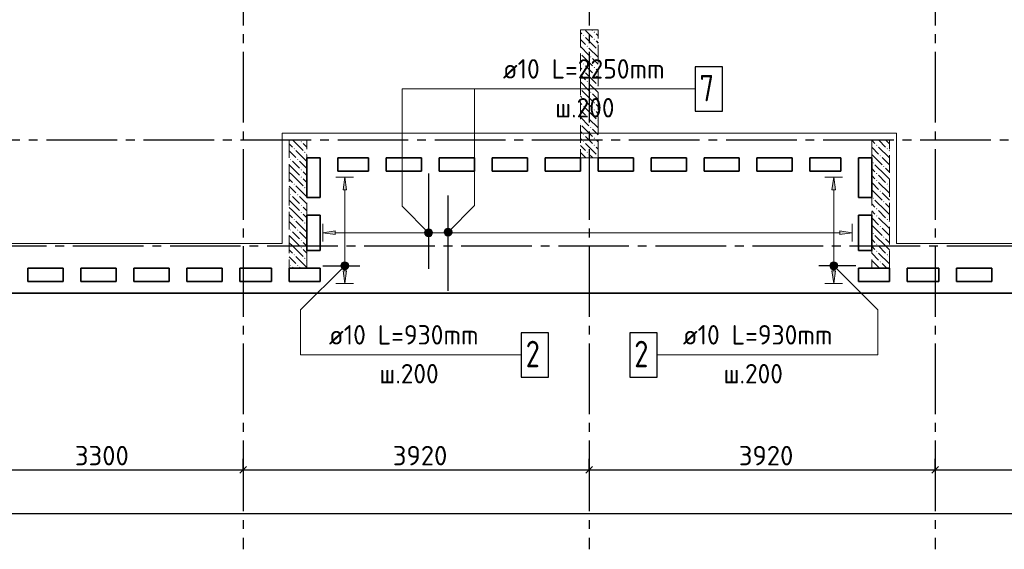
# Model space of a CAD drawing. Header units: millimetres. Extents: x 40580 to 1930067, y -240640 to 81020.
# Tile 43 of 256: x 305586 to 316742, y -223282 to -217289. Entities that reach past the tile are written whole.
import ezdxf

# ---------------------------------------------------------------- set-up
doc = ezdxf.new("R2010")
doc.units = ezdxf.units.MM
for name, pattern in [('______2', [270, 200, -70]), ('______5', [1100, 800, -100, 100, -100]), ('CENTER', [2, 1.25, -0.25, 0.25, -0.25])]:
    doc.linetypes.add(name, pattern=pattern)
for name, color, linetype, lineweight in [('Standard', 7, 'Continuous', 25), ('ЖБ Перекрытие верхний уровень', 7, 'Continuous', 35), ('ОСИ', 7, 'CENTER', 15), ('Позиционная метка линия выноска', 7, 'Continuous', 13), ('Позиционная метка номер позиции', 7, 'Continuous', 13)]:
    doc.layers.add(name, color=color, linetype=linetype, lineweight=lineweight)
doc.layers.add('ЖБ Пилон', color=7, linetype='______2', lineweight=13, true_color=0xa0a0a0)
doc.styles.add('ISOCPEUR', font='isocpeur.ttf')

msp = doc.modelspace()

# ---------------------------------------------------------------- hatches: boundary and pattern name
at = {"linetype": 'Continuous', "lineweight": 13, "transparency": 33554687}
for points in [[(309289.5, -219212.5), (309269.5, -219072.5), (309249.5, -219212.5)], [(314829.5, -219212.5), (314809.5, -219072.5), (314789.5, -219212.5)], [(310197, -219661.2), (310219.5, -219744.9), (310219.5, -219654.9)], [(310219.5, -219654.9), (310219.5, -219744.9), (310242, -219738.6)], [(310219.5, -219654.9), (310242, -219738.6), (310242, -219661.2)], [(310180.8, -219722.4), (310180.8, -219677.4), (310174.5, -219699.9)], [(310180.8, -219677.4), (310197, -219738.6), (310197, -219661.2)], [(310180.8, -219677.4), (310180.8, -219722.4), (310197, -219738.6)], [(310197, -219661.2), (310197, -219738.6), (310219.5, -219744.9)], [(310242, -219661.2), (310242, -219738.6), (310258.2, -219722.4)], [(310242, -219661.2), (310258.2, -219722.4), (310258.2, -219677.4)], [(310258.2, -219677.4), (310258.2, -219722.4), (310264.5, -219699.9)], [(314879.5, -219719.9), (315019.5, -219699.9), (314879.5, -219679.9)]]:
    msp.add_hatch(color=7, dxfattribs=at).paths.add_polyline_path(points)
for points in [[(309159.5, -219719.9), (309019.5, -219699.9), (309159.5, -219679.9)], [(309289.5, -220132.5), (309269.5, -220272.5), (309249.5, -220132.5)], [(314829.5, -220132.5), (314809.5, -220272.5), (314789.5, -220132.5)]]:
    msp.add_hatch(color=7, dxfattribs=at).paths.add_polyline_path(points, flags=16)
at = {"layer": 'ЖБ Пилон', "linetype": 'Continuous', "lineweight": -3, "transparency": 33554687}
for points in [[(312089.9, -217429.3), (312096.4, -217422.8), (312102.9, -217429.3), (312096.4, -217435.8)], [(311969.9, -217469.3), (311976.4, -217462.8), (311982.9, -217469.3), (311976.4, -217475.8)], [(312089.9, -217509.3), (312096.4, -217502.8), (312102.9, -217509.3), (312096.4, -217515.8)], [(312009.9, -217589.3), (312016.4, -217582.8), (312022.9, -217589.3), (312016.4, -217595.8)], [(312129.9, -217629.3), (312136.4, -217622.8), (312139.5, -217625.9), (312139.5, -217632.8), (312136.4, -217635.8)], [(311939.5, -217665.9), (311942.9, -217669.3), (311939.5, -217672.8)], [(312049.9, -217709.3), (312056.4, -217702.8), (312062.9, -217709.3), (312056.4, -217715.8)], [(311969.9, -217789.3), (311976.4, -217782.8), (311982.9, -217789.3), (311976.4, -217795.8)], [(311969.9, -217869.3), (311976.4, -217862.8), (311982.9, -217869.3), (311976.4, -217875.8)], [(312089.9, -217829.3), (312096.4, -217822.8), (312102.9, -217829.3), (312096.4, -217835.8)], [(312009.9, -217989.3), (312016.4, -217982.8), (312022.9, -217989.3), (312016.4, -217995.8)], [(312089.9, -217909.3), (312096.4, -217902.8), (312102.9, -217909.3), (312096.4, -217915.8)], [(311939.5, -218065.9), (311942.9, -218069.3), (311939.5, -218072.8)], [(312129.9, -218029.3), (312136.4, -218022.8), (312139.5, -218025.9), (312139.5, -218032.8), (312136.4, -218035.8)], [(311969.9, -218189.3), (311976.4, -218182.8), (311982.9, -218189.3), (311976.4, -218195.8)], [(312049.9, -218109.3), (312056.4, -218102.8), (312062.9, -218109.3), (312056.4, -218115.8)], [(311969.9, -218269.3), (311976.4, -218262.8), (311982.9, -218269.3), (311976.4, -218275.8)], [(312089.9, -218229.3), (312096.4, -218222.8), (312102.9, -218229.3), (312096.4, -218235.8)], [(312089.9, -218309.3), (312096.4, -218302.8), (312102.9, -218309.3), (312096.4, -218315.8)], [(312009.9, -218389.3), (312016.4, -218382.8), (312022.9, -218389.3), (312016.4, -218395.8)], [(312129.9, -218429.3), (312136.4, -218422.8), (312139.5, -218425.9), (312139.5, -218432.8), (312136.4, -218435.8)], [(311939.5, -218465.9), (311942.9, -218469.3), (311939.5, -218472.8)], [(312049.9, -218509.3), (312056.4, -218502.8), (312062.9, -218509.3), (312056.4, -218515.8)], [(311969.9, -218589.3), (311976.4, -218582.8), (311982.9, -218589.3), (311976.4, -218595.8)], [(312089.9, -218629.3), (312096.4, -218622.8), (312102.9, -218629.3), (312096.4, -218635.8)], [(308689.9, -218749.3), (308696.4, -218742.8), (308702.9, -218749.3), (308696.4, -218755.8)], [(308769.9, -218669.3), (308776.4, -218662.8), (308782.9, -218669.3), (308776.4, -218675.8)], [(311969.9, -218669.3), (311976.4, -218662.8), (311982.9, -218669.3), (311976.4, -218675.8)], [(312089.9, -218709.3), (312096.4, -218702.8), (312102.9, -218709.3), (312096.4, -218715.8)], [(315289.9, -218709.3), (315296.4, -218702.8), (315302.9, -218709.3), (315296.4, -218715.8)], [(315409.9, -218749.3), (315416.4, -218742.8), (315422.9, -218749.3), (315416.4, -218755.8)], [(308649.9, -218869.3), (308656.4, -218862.8), (308662.9, -218869.3), (308656.4, -218875.8)], [(308729.9, -218869.3), (308736.4, -218862.8), (308742.9, -218869.3), (308736.4, -218875.8)], [(308809.9, -218789.3), (308816.4, -218782.8), (308822.9, -218789.3), (308816.4, -218795.8)], [(312009.9, -218789.3), (312016.4, -218782.8), (312022.9, -218789.3), (312016.4, -218795.8)], [(312129.9, -218829.3), (312136.4, -218822.8), (312139.5, -218825.9), (312139.5, -218832.8), (312136.4, -218835.8)], [(315329.9, -218829.3), (315336.4, -218822.8), (315342.9, -218829.3), (315336.4, -218835.8)], [(308769.9, -218989.3), (308776.4, -218982.8), (308782.9, -218989.3), (308776.4, -218995.8)], [(315249.9, -218909.3), (315256.4, -218902.8), (315262.9, -218909.3), (315256.4, -218915.8)], [(315369.9, -218949.3), (315376.4, -218942.8), (315382.9, -218949.3), (315376.4, -218955.8)], [(308769.9, -219069.3), (308776.4, -219062.8), (308782.9, -219069.3), (308776.4, -219075.8)], [(315289.9, -219029.3), (315296.4, -219022.8), (315302.9, -219029.3), (315296.4, -219035.8)], [(308689.9, -219149.3), (308696.4, -219142.8), (308702.9, -219149.3), (308696.4, -219155.8)], [(308809.9, -219189.3), (308816.4, -219182.8), (308822.9, -219189.3), (308816.4, -219195.8)], [(315289.9, -219109.3), (315296.4, -219102.8), (315302.9, -219109.3), (315296.4, -219115.8)], [(315409.9, -219149.3), (315416.4, -219142.8), (315422.9, -219149.3), (315416.4, -219155.8)], [(308649.9, -219269.3), (308656.4, -219262.8), (308662.9, -219269.3), (308656.4, -219275.8)], [(308729.9, -219269.3), (308736.4, -219262.8), (308742.9, -219269.3), (308736.4, -219275.8)], [(315249.9, -219309.3), (315256.4, -219302.8), (315262.9, -219309.3), (315256.4, -219315.8)], [(315329.9, -219229.3), (315336.4, -219222.8), (315342.9, -219229.3), (315336.4, -219235.8)], [(308769.9, -219389.3), (308776.4, -219382.8), (308782.9, -219389.3), (308776.4, -219395.8)], [(315289.9, -219429.3), (315296.4, -219422.8), (315302.9, -219429.3), (315296.4, -219435.8)], [(315369.9, -219349.3), (315376.4, -219342.8), (315382.9, -219349.3), (315376.4, -219355.8)], [(308689.9, -219549.3), (308696.4, -219542.8), (308702.9, -219549.3), (308696.4, -219555.8)], [(308769.9, -219469.3), (308776.4, -219462.8), (308782.9, -219469.3), (308776.4, -219475.8)], [(315289.9, -219509.3), (315296.4, -219502.8), (315302.9, -219509.3), (315296.4, -219515.8)], [(315409.9, -219549.3), (315416.4, -219542.8), (315422.9, -219549.3), (315416.4, -219555.8)], [(308809.9, -219589.3), (308816.4, -219582.8), (308822.9, -219589.3), (308816.4, -219595.8)], [(315329.9, -219629.3), (315336.4, -219622.8), (315342.9, -219629.3), (315336.4, -219635.8)], [(308649.9, -219669.3), (308656.4, -219662.8), (308662.9, -219669.3), (308656.4, -219675.8)], [(308729.9, -219669.3), (308736.4, -219662.8), (308742.9, -219669.3), (308736.4, -219675.8)], [(315249.9, -219709.3), (315256.4, -219702.8), (315262.9, -219709.3), (315256.4, -219715.8)], [(315369.9, -219749.3), (315376.4, -219742.8), (315382.9, -219749.3), (315376.4, -219755.8)], [(308769.9, -219789.3), (308776.4, -219782.8), (308782.9, -219789.3), (308776.4, -219795.8)], [(308769.9, -219869.3), (308776.4, -219862.8), (308782.9, -219869.3), (308776.4, -219875.8)], [(315289.9, -219829.3), (315296.4, -219822.8), (315302.9, -219829.3), (315296.4, -219835.8)], [(308689.9, -219949.3), (308696.4, -219942.8), (308702.9, -219949.3), (308696.4, -219955.8)], [(308809.9, -219989.3), (308816.4, -219982.8), (308822.9, -219989.3), (308816.4, -219995.8)], [(315289.9, -219909.3), (315296.4, -219902.8), (315302.9, -219909.3), (315296.4, -219915.8)], [(315409.9, -219949.3), (315416.4, -219942.8), (315422.9, -219949.3), (315416.4, -219955.8)], [(308649.9, -220069.3), (308656.4, -220062.8), (308662.9, -220069.3), (308656.4, -220075.8)], [(308729.9, -220069.3), (308736.4, -220062.8), (308742.9, -220069.3), (308736.4, -220075.8)], [(315329.9, -220029.3), (315336.4, -220022.8), (315342.9, -220029.3), (315336.4, -220035.8)]]:
    msp.add_hatch(color=7, dxfattribs=at).paths.add_polyline_path(points, flags=16)
at = {"layer": 'Позиционная метка номер позиции', "linetype": 'Continuous', "lineweight": 13, "transparency": 33554687}
for points in [[(310187.7, -219731.7), (310230.9, -219656.6), (310176.2, -219711.4)], [(310176.2, -219711.4), (310230.9, -219656.6), (310208, -219656.6)], [(310176.2, -219711.4), (310208, -219656.6), (310176.2, -219688.5)], [(310176.2, -219688.5), (310208, -219656.6), (310187.7, -219668.1)], [(310187.7, -219731.7), (310251.3, -219668.1), (310230.9, -219656.6)], [(310407.7, -219660.6), (310482.8, -219703.9), (310428, -219649.2)], [(310428, -219649.2), (310482.8, -219703.9), (310482.8, -219681)], [(310428, -219649.2), (310482.8, -219681), (310450.9, -219649.2)], [(310450.9, -219649.2), (310482.8, -219681), (310471.3, -219660.6)], [(310208, -219743.2), (310251.3, -219668.1), (310187.7, -219731.7)], [(310208, -219743.2), (310262.8, -219688.5), (310251.3, -219668.1)], [(310230.9, -219743.2), (310262.8, -219688.5), (310208, -219743.2)], [(310230.9, -219743.2), (310262.8, -219711.4), (310262.8, -219688.5)], [(310262.8, -219711.4), (310230.9, -219743.2), (310251.3, -219731.7)], [(310396.2, -219681), (310471.3, -219724.3), (310407.7, -219660.6)], [(310396.2, -219703.9), (310450.9, -219735.7), (310396.2, -219681)], [(310396.2, -219681), (310450.9, -219735.7), (310471.3, -219724.3)], [(310428, -219735.7), (310396.2, -219703.9), (310407.7, -219724.3)], [(310396.2, -219703.9), (310428, -219735.7), (310450.9, -219735.7)], [(310407.7, -219660.6), (310471.3, -219724.3), (310482.8, -219703.9)], [(309301.3, -220104.3), (309237.7, -220040.6), (309226.2, -220061)], [(309301.3, -220104.3), (309226.2, -220061), (309280.9, -220115.7)], [(309280.9, -220115.7), (309226.2, -220061), (309226.2, -220083.9)], [(309280.9, -220115.7), (309226.2, -220083.9), (309258, -220115.7)], [(309258, -220115.7), (309226.2, -220083.9), (309237.7, -220104.3)], [(309312.8, -220083.9), (309258, -220029.2), (309237.7, -220040.6)], [(309312.8, -220083.9), (309237.7, -220040.6), (309301.3, -220104.3)], [(309312.8, -220061), (309280.9, -220029.2), (309258, -220029.2)], [(309312.8, -220061), (309258, -220029.2), (309312.8, -220083.9)], [(309280.9, -220029.2), (309312.8, -220061), (309301.3, -220040.6)], [(314766.2, -220061), (314798, -220029.2), (314777.7, -220040.6)], [(314798, -220029.2), (314766.2, -220061), (314766.2, -220083.9)], [(314798, -220029.2), (314766.2, -220083.9), (314820.9, -220029.2)], [(314820.9, -220029.2), (314766.2, -220083.9), (314777.7, -220104.3)], [(314820.9, -220029.2), (314777.7, -220104.3), (314841.3, -220040.6)], [(314841.3, -220040.6), (314777.7, -220104.3), (314798, -220115.7)], [(314841.3, -220040.6), (314798, -220115.7), (314852.8, -220061)], [(314852.8, -220061), (314798, -220115.7), (314820.9, -220115.7)], [(314852.8, -220061), (314820.9, -220115.7), (314852.8, -220083.9)], [(314852.8, -220083.9), (314820.9, -220115.7), (314841.3, -220104.3)]]:
    msp.add_hatch(color=7, dxfattribs=at).paths.add_polyline_path(points)

# ---------------------------------------------------------------- linework, layer by layer
at = {"color": 251, "linetype": 'Continuous', "lineweight": 13, "true_color": 0x494949, "transparency": 33554687}
for p, q in [((309269.5, -219072.5), (309169.5, -219072.5)), ((309269.5, -219072.5), (309249.5, -219212.5)), ((309289.5, -219212.5), (309269.5, -219072.5)), ((309269.5, -219072.5), (309369.5, -219072.5)), ((309269.5, -219072.5), (309269.5, -219072.5)), ((314809.5, -219072.5), (314709.5, -219072.5)), ((314809.5, -219072.5), (314789.5, -219212.5)), ((314829.5, -219212.5), (314809.5, -219072.5)), ((314809.5, -219072.5), (314909.5, -219072.5)), ((314809.5, -219072.5), (314809.5, -219072.5)), ((309249.5, -219212.5), (309289.5, -219212.5)), ((309269.5, -220042.5), (309269.5, -219212.5)), ((314789.5, -219212.5), (314829.5, -219212.5)), ((314809.5, -220042.5), (314809.5, -219212.5)), ((309019.5, -219699.9), (309019.5, -219599.9)), ((310219.5, -219654.9), (310219.5, -219654.9)), ((315019.5, -219699.9), (315019.5, -219599.9)), ((309019.5, -219699.9), (309159.5, -219679.9)), ((309159.5, -219719.9), (309019.5, -219699.9)), ((309019.5, -219699.9), (309019.5, -219799.9)), ((309019.5, -219699.9), (309019.5, -219699.9)), ((309159.5, -219679.9), (309159.5, -219719.9)), ((309159.5, -219699.9), (310189.5, -219699.9)), ((310219.5, -219744.9), (310219.5, -219744.9)), ((310249.5, -219699.9), (314879.5, -219699.9)), ((315019.5, -219699.9), (314879.5, -219679.9)), ((314879.5, -219679.9), (314879.5, -219719.9)), ((314879.5, -219719.9), (315019.5, -219699.9)), ((315019.5, -219699.9), (315019.5, -219799.9)), ((315019.5, -219699.9), (315019.5, -219699.9)), ((309224.5, -220072.5), (309224.5, -220072.5)), ((309269.5, -220132.5), (309269.5, -220102.5)), ((309314.5, -220072.5), (309314.5, -220072.5)), ((314764.5, -220072.5), (314764.5, -220072.5)), ((314809.5, -220132.5), (314809.5, -220102.5)), ((314854.5, -220072.5), (314854.5, -220072.5)), ((309269.5, -220272.5), (309249.5, -220132.5)), ((309249.5, -220132.5), (309289.5, -220132.5)), ((309289.5, -220132.5), (309269.5, -220272.5)), ((314809.5, -220272.5), (314789.5, -220132.5)), ((314789.5, -220132.5), (314829.5, -220132.5)), ((314829.5, -220132.5), (314809.5, -220272.5)), ((309269.5, -220272.5), (309169.5, -220272.5)), ((309269.5, -220272.5), (309369.5, -220272.5)), ((309269.5, -220272.5), (309269.5, -220272.5)), ((314809.5, -220272.5), (314709.5, -220272.5)), ((314809.5, -220272.5), (314909.5, -220272.5)), ((314809.5, -220272.5), (314809.5, -220272.5))]:
    msp.add_line(p, q, dxfattribs=at)
at = {"color": 7, "linetype": 'Continuous', "lineweight": 25, "transparency": 33554687}
for p, q in [((310219.5, -219027.5), (310219.5, -220107.5)), ((310439.5, -220357.5), (310439.5, -219277.5)), ((309019.5, -220072.5), (309439.5, -220072.5)), ((315059.5, -220072.5), (314639.5, -220072.5))]:
    msp.add_line(p, q, dxfattribs=at)
for points in [[(313239.5, -218322.5), (313549.5, -218322.5), (313549.5, -217822.5), (313239.5, -217822.5), (313239.5, -218322.5)], [(311269.5, -221332.5), (311579.5, -221332.5), (311579.5, -220832.5), (311269.5, -220832.5), (311269.5, -221332.5)], [(312499.5, -221332.5), (312809.5, -221332.5), (312809.5, -220832.5), (312499.5, -220832.5), (312499.5, -221332.5)]]:
    msp.add_lwpolyline(points, dxfattribs=at)
at = {"color": 251, "linetype": 'Continuous', "lineweight": 13, "true_color": 0x494949, "transparency": 33554687}
msp.add_circle((310219.5, -219699.9), 45, dxfattribs=at)
at = {"layer": 'Standard', "color": 251, "linetype": 'Continuous', "lineweight": -3, "true_color": 0x656565, "transparency": 33554687}
for p, q in [((308119.5, -222382.5), (308119.5, -222257.5)), ((312039.5, -222382.5), (312039.5, -222257.5)), ((315959.5, -222382.5), (315959.5, -222257.5)), ((308119.5, -222382.5), (308119.5, -222507.5)), ((308119.5, -222382.5), (308119.5, -222834.7)), ((312039.5, -222382.5), (312039.5, -222507.5)), ((312039.5, -222382.5), (312039.5, -222834.7)), ((315959.5, -222382.5), (315959.5, -222507.5)), ((315959.5, -222382.5), (315959.5, -222834.7))]:
    msp.add_line(p, q, dxfattribs=at)
at = {"layer": 'Standard', "color": 7, "linetype": 'Continuous', "lineweight": -3, "transparency": 33554687}
for p, q in [((304819.5, -222382.5), (308119.5, -222382.5)), ((308119.5, -222382.5), (312039.5, -222382.5)), ((312039.5, -222382.5), (315959.5, -222382.5)), ((315959.5, -222382.5), (319259.5, -222382.5)), ((322559.5, -222882.5), (280479.5, -222882.5))]:
    msp.add_line(p, q, dxfattribs=at)
at = {"layer": 'Standard', "color": 7, "linetype": 'Continuous', "lineweight": 25, "transparency": 33554687}
for p, q in [((308082, -222420), (308157, -222345)), ((312002, -222420), (312077, -222345)), ((315922, -222420), (315997, -222345))]:
    msp.add_line(p, q, dxfattribs=at)
at = {"layer": 'ЖБ Перекрытие верхний уровень', "transparency": 33554687}
for p, q in [((308839.5, -219302.5), (308839.5, -218852.5)), ((308839.5, -218852.5), (308989.5, -218852.5)), ((308989.5, -218852.5), (308989.5, -219302.5)), ((309189.5, -219002.5), (309189.5, -218852.5)), ((309189.5, -218852.5), (309539.5, -218852.5)), ((309539.5, -218852.5), (309539.5, -219002.5)), ((309739.5, -219002.5), (309739.5, -218852.5)), ((309739.5, -218852.5), (310139.5, -218852.5)), ((310139.5, -218852.5), (310139.5, -219002.5)), ((310339.5, -218852.5), (310739.5, -218852.5)), ((310339.5, -219002.5), (310339.5, -218852.5)), ((310739.5, -218852.5), (310739.5, -219002.5)), ((310939.5, -219002.5), (310939.5, -218852.5)), ((310939.5, -218852.5), (311339.5, -218852.5)), ((311339.5, -218852.5), (311339.5, -219002.5)), ((311539.5, -219002.5), (311539.5, -218852.5)), ((311539.5, -218852.5), (311939.5, -218852.5)), ((311939.5, -218852.5), (311939.5, -219002.5)), ((312139.5, -219002.5), (312139.5, -218852.5)), ((312139.5, -218852.5), (312539.5, -218852.5)), ((312539.5, -218852.5), (312539.5, -219002.5)), ((312739.5, -219002.5), (312739.5, -218852.5)), ((312739.5, -218852.5), (313139.5, -218852.5)), ((313139.5, -218852.5), (313139.5, -219002.5)), ((313339.5, -219002.5), (313339.5, -218852.5)), ((313339.5, -218852.5), (313739.5, -218852.5)), ((313739.5, -218852.5), (313739.5, -219002.5)), ((313939.5, -218852.5), (314339.5, -218852.5)), ((313939.5, -219002.5), (313939.5, -218852.5)), ((314339.5, -218852.5), (314339.5, -219002.5)), ((314539.5, -219002.5), (314539.5, -218852.5)), ((314539.5, -218852.5), (314889.5, -218852.5)), ((314889.5, -218852.5), (314889.5, -219002.5)), ((315089.5, -219302.5), (315089.5, -218852.5)), ((315089.5, -218852.5), (315239.5, -218852.5)), ((315239.5, -218852.5), (315239.5, -219302.5)), ((309539.5, -219002.5), (309189.5, -219002.5)), ((310139.5, -219002.5), (309739.5, -219002.5)), ((310739.5, -219002.5), (310339.5, -219002.5)), ((311339.5, -219002.5), (310939.5, -219002.5)), ((311939.5, -219002.5), (311539.5, -219002.5)), ((312539.5, -219002.5), (312139.5, -219002.5)), ((313139.5, -219002.5), (312739.5, -219002.5)), ((313739.5, -219002.5), (313339.5, -219002.5)), ((314339.5, -219002.5), (313939.5, -219002.5)), ((314889.5, -219002.5), (314539.5, -219002.5)), ((308989.5, -219302.5), (308839.5, -219302.5)), ((315239.5, -219302.5), (315089.5, -219302.5)), ((308839.5, -219902.5), (308839.5, -219502.5)), ((308839.5, -219502.5), (308989.5, -219502.5)), ((308989.5, -219502.5), (308989.5, -219902.5)), ((315089.5, -219902.5), (315089.5, -219502.5)), ((315089.5, -219502.5), (315239.5, -219502.5)), ((315239.5, -219502.5), (315239.5, -219902.5)), ((308989.5, -219902.5), (308839.5, -219902.5)), ((315239.5, -219902.5), (315089.5, -219902.5)), ((305679.5, -220102.5), (306079.5, -220102.5)), ((305679.5, -220252.5), (305679.5, -220102.5)), ((306079.5, -220102.5), (306079.5, -220252.5)), ((306279.5, -220252.5), (306279.5, -220102.5)), ((306279.5, -220102.5), (306679.5, -220102.5)), ((306679.5, -220102.5), (306679.5, -220252.5)), ((306879.5, -220102.5), (307279.5, -220102.5)), ((306879.5, -220252.5), (306879.5, -220102.5)), ((307279.5, -220102.5), (307279.5, -220252.5)), ((307479.5, -220252.5), (307479.5, -220102.5)), ((307479.5, -220102.5), (307879.5, -220102.5)), ((307879.5, -220102.5), (307879.5, -220252.5)), ((308079.5, -220252.5), (308079.5, -220102.5)), ((308079.5, -220102.5), (308439.5, -220102.5)), ((308439.5, -220102.5), (308439.5, -220252.5)), ((308639.5, -220102.5), (308989.5, -220102.5)), ((308639.5, -220252.5), (308639.5, -220102.5)), ((308989.5, -220102.5), (308989.5, -220252.5)), ((315089.5, -220102.5), (315439.5, -220102.5)), ((315089.5, -220252.5), (315089.5, -220102.5)), ((315439.5, -220102.5), (315439.5, -220252.5)), ((315639.5, -220252.5), (315639.5, -220102.5)), ((315639.5, -220102.5), (315999.5, -220102.5)), ((315999.5, -220102.5), (315999.5, -220252.5)), ((316199.5, -220252.5), (316199.5, -220102.5)), ((316199.5, -220102.5), (316599.5, -220102.5)), ((316599.5, -220102.5), (316599.5, -220252.5)), ((306079.5, -220252.5), (305679.5, -220252.5)), ((306679.5, -220252.5), (306279.5, -220252.5)), ((307279.5, -220252.5), (306879.5, -220252.5)), ((307879.5, -220252.5), (307479.5, -220252.5)), ((308439.5, -220252.5), (308079.5, -220252.5)), ((308989.5, -220252.5), (308639.5, -220252.5)), ((315439.5, -220252.5), (315089.5, -220252.5)), ((315999.5, -220252.5), (315639.5, -220252.5)), ((316599.5, -220252.5), (316199.5, -220252.5)), ((301519.5, -220382.5), (322989.5, -220382.5))]:
    msp.add_line(p, q, dxfattribs=at)
at = {"layer": 'ЖБ Пилон', "color": 253, "linetype": '______2', "lineweight": 13, "true_color": 0xa0a0a0, "transparency": 33554687}
for p, q in [((311939.5, -217402.5), (311939.5, -218852.5)), ((312139.5, -217402.5), (311939.5, -217402.5)), ((312139.5, -218852.5), (312139.5, -217402.5)), ((308639.5, -218652.5), (308639.5, -220102.5)), ((308839.5, -218652.5), (308639.5, -218652.5)), ((308839.5, -220102.5), (308839.5, -218652.5)), ((315239.5, -218652.5), (315239.5, -220102.5)), ((315439.5, -218652.5), (315239.5, -218652.5)), ((315439.5, -220102.5), (315439.5, -218652.5)), ((311939.5, -218852.5), (312139.5, -218852.5)), ((308639.5, -220102.5), (308839.5, -220102.5)), ((315239.5, -220102.5), (315439.5, -220102.5))]:
    msp.add_line(p, q, dxfattribs=at)
at = {"layer": 'ЖБ Пилон', "color": 9, "linetype": 'Continuous', "lineweight": -3, "true_color": 0xc7c7c7, "transparency": 33554687}
for p, q in [((312036.4, -217449.3), (311996.4, -217409.3)), ((312069.6, -217402.5), (312076.4, -217409.3)), ((311939.5, -217432.4), (311956.4, -217449.3)), ((311939.5, -217512.4), (311996.4, -217569.3)), ((311996.4, -217489.3), (312116.4, -217609.3)), ((312076.4, -217489.3), (312036.4, -217449.3)), ((312116.4, -217449.3), (312139.5, -217472.4)), ((312116.4, -217529.3), (312139.5, -217552.4)), ((311939.5, -217592.4), (312036.4, -217689.3)), ((312036.4, -217609.3), (312139.5, -217712.4)), ((311939.5, -217752.4), (311956.4, -217769.3)), ((311956.4, -217689.3), (312076.4, -217809.3)), ((312139.5, -217792.4), (312076.4, -217729.3)), ((311939.5, -217832.4), (311956.4, -217849.3)), ((312036.4, -217849.3), (311996.4, -217809.3)), ((312076.4, -217889.3), (312036.4, -217849.3)), ((312116.4, -217849.3), (312139.5, -217872.4)), ((311939.5, -217912.4), (311996.4, -217969.3)), ((311996.4, -217889.3), (312116.4, -218009.3)), ((312116.4, -217929.3), (312139.5, -217952.4)), ((311939.5, -217992.4), (312036.4, -218089.3)), ((311956.4, -218089.3), (312076.4, -218209.3)), ((312036.4, -218009.3), (312139.5, -218112.4)), ((311939.5, -218152.4), (311956.4, -218169.3)), ((312139.5, -218192.4), (312076.4, -218129.3)), ((311939.5, -218232.4), (311956.4, -218249.3)), ((311939.5, -218312.4), (311996.4, -218369.3)), ((312036.4, -218249.3), (311996.4, -218209.3)), ((311996.4, -218289.3), (312116.4, -218409.3)), ((312076.4, -218289.3), (312036.4, -218249.3)), ((312116.4, -218249.3), (312139.5, -218272.4)), ((311939.5, -218392.4), (312036.4, -218489.3)), ((312036.4, -218409.3), (312139.5, -218512.4)), ((312116.4, -218329.3), (312139.5, -218352.4)), ((311956.4, -218489.3), (312076.4, -218609.3)), ((312139.5, -218592.4), (312076.4, -218529.3)), ((308679.6, -218652.5), (308796.4, -218769.3)), ((311939.5, -218552.4), (311956.4, -218569.3)), ((311939.5, -218632.4), (311956.4, -218649.3)), ((312036.4, -218649.3), (311996.4, -218609.3)), ((312076.4, -218689.3), (312036.4, -218649.3)), ((312116.4, -218649.3), (312139.5, -218672.4)), ((315276.4, -218689.3), (315239.6, -218652.5)), ((315319.6, -218652.5), (315396.4, -218729.3)), ((315399.6, -218652.5), (315439.5, -218692.4)), ((308639.5, -218692.4), (308676.4, -218729.3)), ((308796.4, -218689.3), (308839.5, -218732.4)), ((311939.5, -218712.4), (311996.4, -218769.3)), ((311996.4, -218689.3), (312116.4, -218809.3)), ((312116.4, -218729.3), (312139.5, -218752.4)), ((315239.5, -218732.4), (315316.4, -218809.3)), ((315316.4, -218729.3), (315436.4, -218849.3)), ((308676.4, -218809.3), (308639.5, -218772.4)), ((308716.4, -218849.3), (308676.4, -218809.3)), ((308716.4, -218769.3), (308836.4, -218889.3)), ((308836.4, -218809.3), (308839.5, -218812.4)), ((311939.5, -218792.4), (311999.6, -218852.5)), ((312036.4, -218809.3), (312079.6, -218852.5)), ((315239.5, -218812.4), (315356.4, -218929.3)), ((315439.5, -218932.4), (315356.4, -218849.3)), ((315439.5, -218772.4), (315436.4, -218769.3)), ((308676.4, -218969.3), (308639.5, -218932.4)), ((308676.4, -218889.3), (308756.4, -218969.3)), ((308676.4, -218969.3), (308756.4, -219049.3)), ((308756.4, -218889.3), (308839.5, -218972.4)), ((315239.5, -218972.4), (315276.4, -219009.3)), ((315396.4, -219049.3), (315276.4, -218929.3)), ((315396.4, -218969.3), (315439.5, -219012.4)), ((308639.5, -219012.4), (308676.4, -219049.3)), ((308639.5, -219092.4), (308676.4, -219129.3)), ((308676.4, -219049.3), (308796.4, -219169.3)), ((308836.4, -219049.3), (308796.4, -219009.3)), ((308796.4, -219089.3), (308839.5, -219132.4)), ((308839.5, -219052.4), (308836.4, -219049.3)), ((315276.4, -219089.3), (315239.5, -219052.4)), ((315316.4, -219049.3), (315396.4, -219129.3)), ((315396.4, -219049.3), (315439.5, -219092.4)), ((308676.4, -219209.3), (308639.5, -219172.4)), ((308716.4, -219249.3), (308676.4, -219209.3)), ((308716.4, -219169.3), (308836.4, -219289.3)), ((308836.4, -219209.3), (308839.5, -219212.4)), ((315239.5, -219132.4), (315316.4, -219209.3)), ((315316.4, -219129.3), (315436.4, -219249.3)), ((315439.5, -219172.4), (315436.4, -219169.3)), ((308676.4, -219289.3), (308756.4, -219369.3)), ((308756.4, -219289.3), (308839.5, -219372.4)), ((315239.5, -219212.4), (315356.4, -219329.3)), ((315439.5, -219332.4), (315356.4, -219249.3)), ((308676.4, -219369.3), (308639.5, -219332.4)), ((308639.5, -219412.4), (308676.4, -219449.3)), ((308676.4, -219369.3), (308756.4, -219449.3)), ((308836.4, -219449.3), (308796.4, -219409.3)), ((315239.5, -219372.4), (315276.4, -219409.3)), ((315396.4, -219449.3), (315276.4, -219329.3)), ((315396.4, -219369.3), (315439.5, -219412.4)), ((308639.5, -219492.4), (308676.4, -219529.3)), ((308676.4, -219449.3), (308796.4, -219569.3)), ((308796.4, -219489.3), (308839.5, -219532.4)), ((308839.5, -219452.4), (308836.4, -219449.3)), ((315276.4, -219489.3), (315239.5, -219452.4)), ((315239.5, -219532.4), (315316.4, -219609.3)), ((315316.4, -219449.3), (315396.4, -219529.3)), ((315316.4, -219529.3), (315436.4, -219649.3)), ((315396.4, -219449.3), (315439.5, -219492.4)), ((308676.4, -219609.3), (308639.5, -219572.4)), ((308716.4, -219649.3), (308676.4, -219609.3)), ((308716.4, -219569.3), (308836.4, -219689.3)), ((308836.4, -219609.3), (308839.5, -219612.4)), ((315239.5, -219612.4), (315356.4, -219729.3)), ((315439.5, -219732.4), (315356.4, -219649.3)), ((315439.5, -219572.4), (315436.4, -219569.3)), ((308676.4, -219769.3), (308639.5, -219732.4)), ((308676.4, -219689.3), (308756.4, -219769.3)), ((308756.4, -219689.3), (308839.5, -219772.4)), ((315396.4, -219849.3), (315276.4, -219729.3)), ((308639.5, -219812.4), (308676.4, -219849.3)), ((308676.4, -219769.3), (308756.4, -219849.3)), ((308676.4, -219849.3), (308796.4, -219969.3)), ((308836.4, -219849.3), (308796.4, -219809.3)), ((308839.5, -219852.4), (308836.4, -219849.3)), ((315239.5, -219772.4), (315276.4, -219809.3)), ((315276.4, -219889.3), (315239.5, -219852.4)), ((315316.4, -219849.3), (315396.4, -219929.3)), ((315396.4, -219769.3), (315439.5, -219812.4)), ((315396.4, -219849.3), (315439.5, -219892.4)), ((308639.5, -219892.4), (308676.4, -219929.3)), ((308676.4, -220009.3), (308639.5, -219972.4)), ((308716.4, -219969.3), (308836.4, -220089.3)), ((308796.4, -219889.3), (308839.5, -219932.4)), ((315239.5, -219932.4), (315316.4, -220009.3)), ((315316.4, -219929.3), (315436.4, -220049.3)), ((315439.5, -219972.4), (315436.4, -219969.3)), ((308716.4, -220049.3), (308676.4, -220009.3)), ((308676.4, -220089.3), (308689.6, -220102.5)), ((308756.4, -220089.3), (308769.6, -220102.5)), ((308836.4, -220009.3), (308839.5, -220012.4)), ((315239.5, -220012.4), (315329.6, -220102.5)), ((315409.6, -220102.5), (315356.4, -220049.3))]:
    msp.add_line(p, q, dxfattribs=at)
at = {"layer": 'ОСИ', "color": 8, "linetype": '______5', "lineweight": -3, "transparency": 33554687}
for p, q in [((308119.5, -204452.5), (308119.5, -223282.5)), ((312039.5, -204452.5), (312039.5, -223282.5)), ((315959.5, -204452.5), (315959.5, -223282.5)), ((323189.5, -218652.5), (277879.5, -218652.5)), ((323489.5, -219852.5), (277879.5, -219852.5))]:
    msp.add_line(p, q, dxfattribs=at)
at = {"layer": 'Позиционная метка линия выноска', "color": 251, "linetype": 'Continuous', "lineweight": 13, "true_color": 0x494949, "transparency": 33554687}
msp.add_lwpolyline([(322379.5, -205802.5), (322379.5, -218572.5), (319079.5, -218572.5), (319079.5, -219822.5), (315519.5, -219822.5), (315519.5, -218572.5), (308559.5, -218572.5), (308559.5, -219822.5), (304999.5, -219822.5), (304999.5, -218852.5)], dxfattribs=at)
at = {"layer": 'Позиционная метка номер позиции', "color": 7, "linetype": 'Continuous', "lineweight": 13, "transparency": 33554687}
for p, q in [((310187.7, -219668.1), (310187.7, -219668.1)), ((310187.7, -219731.7), (310187.7, -219731.7)), ((310251.3, -219668.1), (310251.3, -219668.1)), ((310251.3, -219731.7), (310251.3, -219731.7)), ((310407.7, -219660.6), (310407.7, -219660.6)), ((310407.7, -219724.3), (310407.7, -219724.3)), ((310471.3, -219660.6), (310471.3, -219660.6)), ((310471.3, -219724.3), (310471.3, -219724.3)), ((309237.7, -220040.6), (309237.7, -220040.6)), ((309301.3, -220040.6), (309301.3, -220040.6)), ((314777.7, -220040.6), (314777.7, -220040.6)), ((314841.3, -220040.6), (314841.3, -220040.6)), ((309237.7, -220104.3), (309237.7, -220104.3)), ((309301.3, -220104.3), (309301.3, -220104.3)), ((314777.7, -220104.3), (314777.7, -220104.3)), ((314841.3, -220104.3), (314841.3, -220104.3))]:
    msp.add_line(p, q, dxfattribs=at)
for points in [[(310219.5, -219699.9), (309919.5, -219399.9), (309919.5, -218072.5), (313239.5, -218072.5)], [(310439.5, -219692.5), (310739.5, -219392.5), (310739.5, -218072.5), (313239.5, -218072.5)], [(309269.5, -220072.5), (308769.5, -220572.5), (308769.5, -221082.5), (311269.5, -221082.5)], [(314809.5, -220072.5), (315309.5, -220572.5), (315309.5, -221082.5), (312809.5, -221082.5)]]:
    msp.add_lwpolyline(points, dxfattribs=at)
for centre in [(310219.5, -219699.9), (310439.5, -219692.5), (309269.5, -220072.5), (314809.5, -220072.5)]:
    msp.add_circle(centre, 45, dxfattribs=at)

# ---------------------------------------------------------------- texts
at = {"color": 7, "linetype": 'Continuous', "lineweight": 13, "transparency": 33554687, "attachment_point": 7, "style": 'ISOCPEUR'}
for s, insert, char_height, width in [('\\W0.96;ø10 L=2250mm ', (311059.5, -217955.1), 220, 2152.018), ('\\W0.78;7', (313289.5, -218212.5), 300, 326.843), ('\\W0.95;ш.200 ', (311653.5, -218395.1), 220, 962.821), ('\\W0.96;ø10 L=930mm ', (309089.5, -220965.1), 220, 1997.586), ('\\W0.96;ø10 L=930mm ', (313099.5, -220965.1), 220, 1997.586), ('\\W0.78;2', (311319.5, -221222.5), 300, 326.834), ('\\W0.78;2', (312549.5, -221222.5), 300, 326.834), ('\\W0.95;ш.200 ', (309661.5, -221405.1), 220, 962.807), ('\\W0.95;ш.200 ', (313561.5, -221405.1), 220, 962.807)]:
    msp.add_mtext(s, dxfattribs=dict(at, insert=insert, char_height=char_height, width=width))
at = {"layer": 'Standard', "color": 7, "linetype": 'Continuous', "lineweight": 25, "transparency": 33554687, "char_height": 220, "attachment_point": 7, "style": 'ISOCPEUR'}
for s, insert, width in [('3300', (306211.5, -222332.5), 641.476), ('3920', (309813.6, -222332.5), 657.046), ('3920', (313733.6, -222332.5), 657.046)]:
    msp.add_mtext(s, dxfattribs=dict(at, insert=insert, width=width))

doc.saveas('drawing.dxf')
